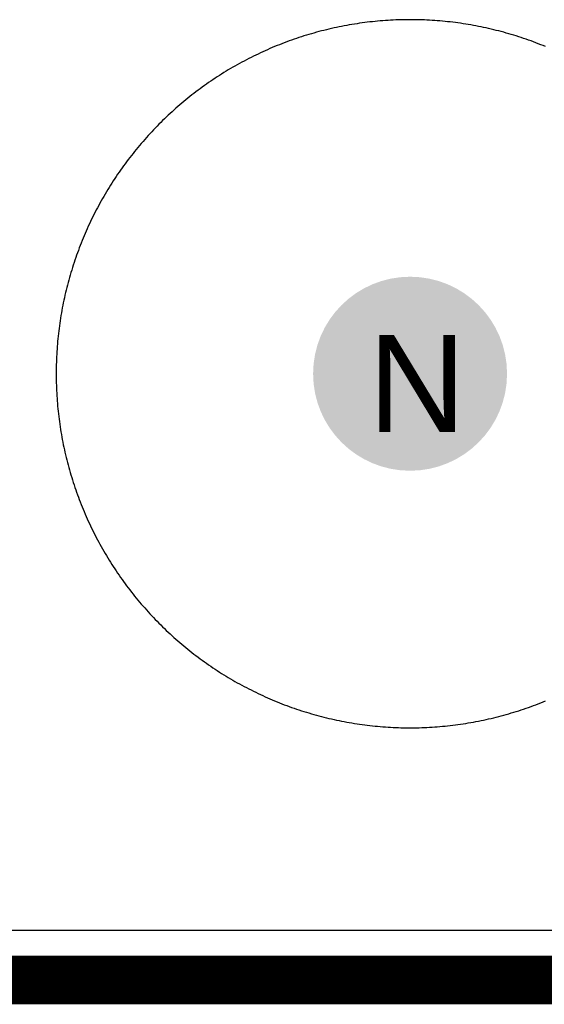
# Model space of a CAD drawing. Header units: millimetres. Extents: x -1.67 to 3.42, y -2.81 to 3.27.
# Tile 3 of 37: x 0.29 to 0.4, y -0.01 to 0.2. Entities that reach past the tile are written whole.
import ezdxf

# ---------------------------------------------------------------- set-up
doc = ezdxf.new("R2010")
doc.units = ezdxf.units.MM
doc.header["$MEASUREMENT"] = 0
for name, color, linetype in [('BottomLayer', 5, 'Continuous'), ('BottomSolder', 6, 'Continuous'), ('DrillDrawing', 1, 'Continuous'), ('Mechanical1', 6, 'Continuous'), ('TopLayer', 1, 'Continuous'), ('TopSolder', 216, 'Continuous')]:
    doc.layers.add(name, color=color, linetype=linetype)
doc.styles.add('Arial', font='arial.ttf', dxfattribs={"height": 0.2})

msp = doc.modelspace()

# ---------------------------------------------------------------- hatches: boundary and pattern name
at = {"layer": 'TopSolder'}
h = msp.add_hatch(color=216, dxfattribs=at)
edge = h.paths.add_edge_path()
edge.add_arc((0.3715, 0.125), 0.02, 0, 360)

# ---------------------------------------------------------------- linework, layer by layer
at = {"layer": 'BottomLayer'}
for p, q in [((0.35897, 0.19691), (0.35844, 0.19681)), ((0.3595, 0.197), (0.35897, 0.19691)), ((0.36003, 0.19708), (0.3595, 0.197)), ((0.36056, 0.19717), (0.36003, 0.19708)), ((0.36109, 0.19724), (0.36056, 0.19717)), ((0.36162, 0.19732), (0.36109, 0.19724)), ((0.36215, 0.19739), (0.36162, 0.19732)), ((0.36268, 0.19746), (0.36215, 0.19739)), ((0.36321, 0.19752), (0.36268, 0.19746)), ((0.36375, 0.19758), (0.36321, 0.19752)), ((0.36428, 0.19763), (0.36375, 0.19758)), ((0.36481, 0.19768), (0.36428, 0.19763)), ((0.36535, 0.19773), (0.36481, 0.19768)), ((0.36588, 0.19777), (0.36535, 0.19773)), ((0.36641, 0.19781), (0.36588, 0.19777)), ((0.36695, 0.19785), (0.36641, 0.19781)), ((0.36748, 0.19788), (0.36695, 0.19785)), ((0.36802, 0.19791), (0.36748, 0.19788)), ((0.36855, 0.19793), (0.36802, 0.19791)), ((0.36909, 0.19795), (0.36855, 0.19793)), ((0.36962, 0.19797), (0.36909, 0.19795)), ((0.37016, 0.19798), (0.36962, 0.19797)), ((0.3707, 0.19799), (0.37016, 0.19798)), ((0.37123, 0.19799), (0.3707, 0.19799)), ((0.37177, 0.19799), (0.37123, 0.19799)), ((0.3723, 0.19799), (0.37177, 0.19799)), ((0.37284, 0.19798), (0.3723, 0.19799)), ((0.37338, 0.19797), (0.37284, 0.19798)), ((0.37391, 0.19795), (0.37338, 0.19797)), ((0.37445, 0.19793), (0.37391, 0.19795)), ((0.37498, 0.19791), (0.37445, 0.19793)), ((0.37552, 0.19788), (0.37498, 0.19791)), ((0.37605, 0.19785), (0.37552, 0.19788)), ((0.37659, 0.19781), (0.37605, 0.19785)), ((0.37712, 0.19777), (0.37659, 0.19781)), ((0.37765, 0.19773), (0.37712, 0.19777)), ((0.37819, 0.19768), (0.37765, 0.19773)), ((0.37872, 0.19763), (0.37819, 0.19768)), ((0.37925, 0.19758), (0.37872, 0.19763)), ((0.37979, 0.19752), (0.37925, 0.19758)), ((0.38032, 0.19746), (0.37979, 0.19752)), ((0.38085, 0.19739), (0.38032, 0.19746)), ((0.38138, 0.19732), (0.38085, 0.19739)), ((0.38191, 0.19724), (0.38138, 0.19732)), ((0.38244, 0.19717), (0.38191, 0.19724)), ((0.38297, 0.19708), (0.38244, 0.19717)), ((0.3835, 0.197), (0.38297, 0.19708)), ((0.38403, 0.19691), (0.3835, 0.197)), ((0.38456, 0.19681), (0.38403, 0.19691)), ((0.35063, 0.19494), (0.35012, 0.19479)), ((0.35115, 0.1951), (0.35063, 0.19494)), ((0.35166, 0.19524), (0.35115, 0.1951)), ((0.35218, 0.19539), (0.35166, 0.19524)), ((0.35269, 0.19553), (0.35218, 0.19539)), ((0.35321, 0.19566), (0.35269, 0.19553)), ((0.35373, 0.19579), (0.35321, 0.19566)), ((0.35425, 0.19592), (0.35373, 0.19579)), ((0.35477, 0.19605), (0.35425, 0.19592)), ((0.3553, 0.19617), (0.35477, 0.19605)), ((0.35582, 0.19629), (0.3553, 0.19617)), ((0.35634, 0.1964), (0.35582, 0.19629)), ((0.35687, 0.19651), (0.35634, 0.1964)), ((0.35739, 0.19661), (0.35687, 0.19651)), ((0.35792, 0.19672), (0.35739, 0.19661)), ((0.35844, 0.19681), (0.35792, 0.19672)), ((0.38508, 0.19672), (0.38456, 0.19681)), ((0.38561, 0.19661), (0.38508, 0.19672)), ((0.38613, 0.19651), (0.38561, 0.19661)), ((0.38666, 0.1964), (0.38613, 0.19651)), ((0.38718, 0.19629), (0.38666, 0.1964)), ((0.3877, 0.19617), (0.38718, 0.19629)), ((0.38823, 0.19605), (0.3877, 0.19617)), ((0.38875, 0.19592), (0.38823, 0.19605)), ((0.38927, 0.19579), (0.38875, 0.19592)), ((0.38979, 0.19566), (0.38927, 0.19579)), ((0.39031, 0.19553), (0.38979, 0.19566)), ((0.39082, 0.19539), (0.39031, 0.19553)), ((0.39134, 0.19524), (0.39082, 0.19539)), ((0.39185, 0.1951), (0.39134, 0.19524)), ((0.39237, 0.19494), (0.39185, 0.1951)), ((0.39288, 0.19479), (0.39237, 0.19494)), ((0.34506, 0.19303), (0.34456, 0.19284)), ((0.34556, 0.19323), (0.34506, 0.19303)), ((0.34606, 0.19341), (0.34556, 0.19323)), ((0.34656, 0.1936), (0.34606, 0.19341)), ((0.34707, 0.19378), (0.34656, 0.1936)), ((0.34757, 0.19396), (0.34707, 0.19378)), ((0.34808, 0.19413), (0.34757, 0.19396)), ((0.34859, 0.1943), (0.34808, 0.19413)), ((0.3491, 0.19447), (0.34859, 0.1943)), ((0.34961, 0.19463), (0.3491, 0.19447)), ((0.35012, 0.19479), (0.34961, 0.19463)), ((0.39339, 0.19463), (0.39288, 0.19479)), ((0.3939, 0.19447), (0.39339, 0.19463)), ((0.39441, 0.1943), (0.3939, 0.19447)), ((0.39492, 0.19413), (0.39441, 0.1943)), ((0.39543, 0.19396), (0.39492, 0.19413)), ((0.39593, 0.19378), (0.39543, 0.19396)), ((0.39644, 0.1936), (0.39593, 0.19378)), ((0.39694, 0.19341), (0.39644, 0.1936)), ((0.39744, 0.19323), (0.39694, 0.19341)), ((0.39794, 0.19303), (0.39744, 0.19323)), ((0.39844, 0.19284), (0.39794, 0.19303)), ((0.34014, 0.19091), (0.33966, 0.19068)), ((0.34063, 0.19114), (0.34014, 0.19091)), ((0.34111, 0.19136), (0.34063, 0.19114)), ((0.3416, 0.19159), (0.34111, 0.19136)), ((0.34209, 0.1918), (0.3416, 0.19159)), ((0.34258, 0.19202), (0.34209, 0.1918)), ((0.34307, 0.19223), (0.34258, 0.19202)), ((0.34357, 0.19243), (0.34307, 0.19223)), ((0.34406, 0.19264), (0.34357, 0.19243)), ((0.34456, 0.19284), (0.34406, 0.19264)), ((0.39894, 0.19264), (0.39844, 0.19284)), ((0.39943, 0.19243), (0.39894, 0.19264)), ((0.33633, 0.18896), (0.33586, 0.1887)), ((0.3368, 0.18921), (0.33633, 0.18896)), ((0.33727, 0.18947), (0.3368, 0.18921)), ((0.33774, 0.18972), (0.33727, 0.18947)), ((0.33822, 0.18996), (0.33774, 0.18972)), ((0.3387, 0.1902), (0.33822, 0.18996)), ((0.33918, 0.19044), (0.3387, 0.1902)), ((0.33966, 0.19068), (0.33918, 0.19044)), ((0.33263, 0.18678), (0.33218, 0.1865)), ((0.33309, 0.18707), (0.33263, 0.18678)), ((0.33355, 0.18735), (0.33309, 0.18707)), ((0.334, 0.18762), (0.33355, 0.18735)), ((0.33446, 0.1879), (0.334, 0.18762)), ((0.33493, 0.18817), (0.33446, 0.1879)), ((0.33539, 0.18843), (0.33493, 0.18817)), ((0.33586, 0.1887), (0.33539, 0.18843)), ((0.32995, 0.18501), (0.32951, 0.1847)), ((0.33039, 0.18531), (0.32995, 0.18501)), ((0.33084, 0.18561), (0.33039, 0.18531)), ((0.33128, 0.18591), (0.33084, 0.18561)), ((0.33173, 0.18621), (0.33128, 0.18591)), ((0.33218, 0.1865), (0.33173, 0.18621)), ((0.32692, 0.1828), (0.3265, 0.18247)), ((0.32735, 0.18312), (0.32692, 0.1828)), ((0.32778, 0.18345), (0.32735, 0.18312)), ((0.32821, 0.18377), (0.32778, 0.18345)), ((0.32864, 0.18408), (0.32821, 0.18377)), ((0.32908, 0.1844), (0.32864, 0.18408)), ((0.32951, 0.1847), (0.32908, 0.1844)), ((0.32442, 0.18078), (0.32401, 0.18043)), ((0.32483, 0.18112), (0.32442, 0.18078)), ((0.32525, 0.18146), (0.32483, 0.18112)), ((0.32566, 0.1818), (0.32525, 0.18146)), ((0.32608, 0.18214), (0.32566, 0.1818)), ((0.3265, 0.18247), (0.32608, 0.18214)), ((0.32201, 0.17865), (0.32162, 0.17829)), ((0.32241, 0.17901), (0.32201, 0.17865)), ((0.32281, 0.17937), (0.32241, 0.17901)), ((0.32321, 0.17973), (0.32281, 0.17937)), ((0.32361, 0.18008), (0.32321, 0.17973)), ((0.32401, 0.18043), (0.32361, 0.18008)), ((0.32008, 0.1768), (0.3197, 0.17642)), ((0.32046, 0.17718), (0.32008, 0.1768)), ((0.32084, 0.17755), (0.32046, 0.17718)), ((0.32123, 0.17792), (0.32084, 0.17755)), ((0.32162, 0.17829), (0.32123, 0.17792)), ((0.31821, 0.17488), (0.31785, 0.17449)), ((0.31858, 0.17527), (0.31821, 0.17488)), ((0.31895, 0.17566), (0.31858, 0.17527)), ((0.31932, 0.17604), (0.31895, 0.17566)), ((0.3197, 0.17642), (0.31932, 0.17604)), ((0.31642, 0.17289), (0.31607, 0.17248)), ((0.31677, 0.17329), (0.31642, 0.17289)), ((0.31713, 0.17369), (0.31677, 0.17329)), ((0.31749, 0.17409), (0.31713, 0.17369)), ((0.31785, 0.17449), (0.31749, 0.17409)), ((0.3147, 0.17084), (0.31436, 0.17042)), ((0.31504, 0.17125), (0.3147, 0.17084)), ((0.31538, 0.17167), (0.31504, 0.17125)), ((0.31572, 0.17208), (0.31538, 0.17167)), ((0.31607, 0.17248), (0.31572, 0.17208)), ((0.31305, 0.16872), (0.31273, 0.16829)), ((0.31338, 0.16915), (0.31305, 0.16872)), ((0.3137, 0.16958), (0.31338, 0.16915)), ((0.31403, 0.17), (0.3137, 0.16958)), ((0.31436, 0.17042), (0.31403, 0.17)), ((0.31149, 0.16655), (0.31119, 0.16611)), ((0.3118, 0.16699), (0.31149, 0.16655)), ((0.31211, 0.16742), (0.3118, 0.16699)), ((0.31242, 0.16786), (0.31211, 0.16742)), ((0.31273, 0.16829), (0.31242, 0.16786)), ((0.31029, 0.16477), (0.31, 0.16432)), ((0.31059, 0.16522), (0.31029, 0.16477)), ((0.31089, 0.16566), (0.31059, 0.16522)), ((0.31119, 0.16611), (0.31089, 0.16566)), ((0.30888, 0.1625), (0.3086, 0.16204)), ((0.30915, 0.16295), (0.30888, 0.1625)), ((0.30943, 0.16341), (0.30915, 0.16295)), ((0.30972, 0.16387), (0.30943, 0.16341)), ((0.31, 0.16432), (0.30972, 0.16387)), ((0.3078, 0.16064), (0.30754, 0.16017)), ((0.30807, 0.16111), (0.3078, 0.16064)), ((0.30833, 0.16157), (0.30807, 0.16111)), ((0.3086, 0.16204), (0.30833, 0.16157)), ((0.30678, 0.15876), (0.30654, 0.15828)), ((0.30703, 0.15923), (0.30678, 0.15876)), ((0.30729, 0.1597), (0.30703, 0.15923)), ((0.30754, 0.16017), (0.30729, 0.1597)), ((0.30559, 0.15636), (0.30536, 0.15587)), ((0.30582, 0.15684), (0.30559, 0.15636)), ((0.30606, 0.15732), (0.30582, 0.15684)), ((0.3063, 0.1578), (0.30606, 0.15732)), ((0.30654, 0.15828), (0.3063, 0.1578)), ((0.3047, 0.15441), (0.30448, 0.15392)), ((0.30491, 0.1549), (0.3047, 0.15441)), ((0.30514, 0.15539), (0.30491, 0.1549)), ((0.30536, 0.15587), (0.30514, 0.15539)), ((0.30386, 0.15244), (0.30366, 0.15194)), ((0.30407, 0.15293), (0.30386, 0.15244)), ((0.30427, 0.15343), (0.30407, 0.15293)), ((0.30448, 0.15392), (0.30427, 0.15343)), ((0.30309, 0.15044), (0.3029, 0.14994)), ((0.30327, 0.15094), (0.30309, 0.15044)), ((0.30347, 0.15144), (0.30327, 0.15094)), ((0.30366, 0.15194), (0.30347, 0.15144)), ((0.30237, 0.14842), (0.3022, 0.14791)), ((0.30254, 0.14893), (0.30237, 0.14842)), ((0.30272, 0.14943), (0.30254, 0.14893)), ((0.3029, 0.14994), (0.30272, 0.14943)), ((0.30171, 0.14638), (0.30156, 0.14587)), ((0.30187, 0.14689), (0.30171, 0.14638)), ((0.30203, 0.1474), (0.30187, 0.14689)), ((0.3022, 0.14791), (0.30203, 0.1474)), ((0.30111, 0.14432), (0.30097, 0.14381)), ((0.30126, 0.14484), (0.30111, 0.14432)), ((0.3014, 0.14535), (0.30126, 0.14484)), ((0.30156, 0.14587), (0.3014, 0.14535)), ((0.30058, 0.14225), (0.30045, 0.14173)), ((0.30071, 0.14277), (0.30058, 0.14225)), ((0.30084, 0.14329), (0.30071, 0.14277)), ((0.30097, 0.14381), (0.30084, 0.14329)), ((0.3001, 0.14016), (0.29999, 0.13963)), ((0.30021, 0.14068), (0.3001, 0.14016)), ((0.30033, 0.1412), (0.30021, 0.14068)), ((0.30045, 0.14173), (0.30033, 0.1412)), ((0.29969, 0.13806), (0.29959, 0.13753)), ((0.29978, 0.13858), (0.29969, 0.13806)), ((0.29989, 0.13911), (0.29978, 0.13858)), ((0.29999, 0.13963), (0.29989, 0.13911)), ((0.29942, 0.13647), (0.29933, 0.13594)), ((0.2995, 0.137), (0.29942, 0.13647)), ((0.29959, 0.13753), (0.2995, 0.137)), ((0.29911, 0.13435), (0.29904, 0.13382)), ((0.29918, 0.13488), (0.29911, 0.13435)), ((0.29926, 0.13541), (0.29918, 0.13488)), ((0.29933, 0.13594), (0.29926, 0.13541)), ((0.29887, 0.13222), (0.29882, 0.13169)), ((0.29892, 0.13275), (0.29887, 0.13222)), ((0.29898, 0.13329), (0.29892, 0.13275)), ((0.29904, 0.13382), (0.29898, 0.13329)), ((0.29869, 0.13009), (0.29865, 0.12955)), ((0.29873, 0.13062), (0.29869, 0.13009)), ((0.29877, 0.13115), (0.29873, 0.13062)), ((0.29882, 0.13169), (0.29877, 0.13115)), ((0.29857, 0.12795), (0.29855, 0.12741)), ((0.29859, 0.12848), (0.29857, 0.12795)), ((0.29862, 0.12902), (0.29859, 0.12848)), ((0.29865, 0.12955), (0.29862, 0.12902)), ((0.29852, 0.12634), (0.29851, 0.1258)), ((0.29853, 0.12687), (0.29852, 0.12634)), ((0.29855, 0.12741), (0.29853, 0.12687)), ((0.29851, 0.1258), (0.29851, 0.12527)), ((0.29851, 0.12527), (0.29851, 0.12473)), ((0.29851, 0.12473), (0.29851, 0.1242)), ((0.29851, 0.1242), (0.29852, 0.12366)), ((0.29852, 0.12366), (0.29853, 0.12312)), ((0.29853, 0.12312), (0.29855, 0.12259)), ((0.29855, 0.12259), (0.29857, 0.12205)), ((0.29857, 0.12205), (0.29859, 0.12152)), ((0.29859, 0.12152), (0.29862, 0.12098)), ((0.29862, 0.12098), (0.29865, 0.12045)), ((0.29865, 0.12045), (0.29869, 0.11991)), ((0.29869, 0.11991), (0.29873, 0.11938)), ((0.29873, 0.11938), (0.29877, 0.11885)), ((0.29877, 0.11885), (0.29882, 0.11831)), ((0.29882, 0.11831), (0.29887, 0.11778)), ((0.29887, 0.11778), (0.29892, 0.11725)), ((0.29892, 0.11725), (0.29898, 0.11671)), ((0.29898, 0.11671), (0.29904, 0.11618)), ((0.29904, 0.11618), (0.29911, 0.11565)), ((0.29911, 0.11565), (0.29918, 0.11512)), ((0.29918, 0.11512), (0.29926, 0.11459)), ((0.29926, 0.11459), (0.29933, 0.11406)), ((0.29933, 0.11406), (0.29942, 0.11353)), ((0.29942, 0.11353), (0.2995, 0.113)), ((0.2995, 0.113), (0.29959, 0.11247)), ((0.29959, 0.11247), (0.29969, 0.11194)), ((0.29969, 0.11194), (0.29978, 0.11142)), ((0.29978, 0.11142), (0.29989, 0.11089)), ((0.29989, 0.11089), (0.29999, 0.11037)), ((0.29999, 0.11037), (0.3001, 0.10984)), ((0.3001, 0.10984), (0.30021, 0.10932)), ((0.30021, 0.10932), (0.30033, 0.1088)), ((0.30033, 0.1088), (0.30045, 0.10827)), ((0.30045, 0.10827), (0.30058, 0.10775)), ((0.30058, 0.10775), (0.30071, 0.10723)), ((0.30071, 0.10723), (0.30084, 0.10671)), ((0.30084, 0.10671), (0.30097, 0.10619)), ((0.30097, 0.10619), (0.30111, 0.10568)), ((0.30111, 0.10568), (0.30126, 0.10516)), ((0.30126, 0.10516), (0.3014, 0.10465)), ((0.3014, 0.10465), (0.30156, 0.10413)), ((0.30156, 0.10413), (0.30171, 0.10362)), ((0.30171, 0.10362), (0.30187, 0.10311)), ((0.30187, 0.10311), (0.30203, 0.1026)), ((0.30203, 0.1026), (0.3022, 0.10209)), ((0.3022, 0.10209), (0.30237, 0.10158)), ((0.30237, 0.10158), (0.30254, 0.10107)), ((0.30254, 0.10107), (0.30272, 0.10057)), ((0.30272, 0.10057), (0.3029, 0.10006)), ((0.3029, 0.10006), (0.30309, 0.09956)), ((0.30309, 0.09956), (0.30327, 0.09906)), ((0.30327, 0.09906), (0.30347, 0.09856)), ((0.30347, 0.09856), (0.30366, 0.09806)), ((0.30366, 0.09806), (0.30386, 0.09756)), ((0.30386, 0.09756), (0.30407, 0.09707)), ((0.30407, 0.09707), (0.30427, 0.09657)), ((0.30427, 0.09657), (0.30448, 0.09608)), ((0.30448, 0.09608), (0.3047, 0.09559)), ((0.3047, 0.09559), (0.30491, 0.0951)), ((0.30491, 0.0951), (0.30514, 0.09461)), ((0.30514, 0.09461), (0.30536, 0.09413)), ((0.30536, 0.09413), (0.30559, 0.09364)), ((0.30559, 0.09364), (0.30582, 0.09316)), ((0.30582, 0.09316), (0.30606, 0.09268)), ((0.30606, 0.09268), (0.3063, 0.0922)), ((0.3063, 0.0922), (0.30654, 0.09172)), ((0.30654, 0.09172), (0.30678, 0.09124)), ((0.30678, 0.09124), (0.30703, 0.09077)), ((0.30703, 0.09077), (0.30729, 0.0903)), ((0.30729, 0.0903), (0.30754, 0.08983)), ((0.30754, 0.08983), (0.3078, 0.08936)), ((0.3078, 0.08936), (0.30807, 0.08889)), ((0.30807, 0.08889), (0.30833, 0.08843)), ((0.30833, 0.08843), (0.3086, 0.08796)), ((0.3086, 0.08796), (0.30888, 0.0875)), ((0.30888, 0.0875), (0.30915, 0.08705)), ((0.30915, 0.08705), (0.30943, 0.08659)), ((0.30943, 0.08659), (0.30972, 0.08613)), ((0.30972, 0.08613), (0.31, 0.08568)), ((0.31, 0.08568), (0.31029, 0.08523)), ((0.31029, 0.08523), (0.31059, 0.08478)), ((0.31059, 0.08478), (0.31089, 0.08434)), ((0.31089, 0.08434), (0.31119, 0.08389)), ((0.31119, 0.08389), (0.31149, 0.08345)), ((0.31149, 0.08345), (0.3118, 0.08301)), ((0.3118, 0.08301), (0.31211, 0.08258)), ((0.31211, 0.08258), (0.31242, 0.08214)), ((0.31242, 0.08214), (0.31273, 0.08171)), ((0.31273, 0.08171), (0.31305, 0.08128)), ((0.31305, 0.08128), (0.31338, 0.08085)), ((0.31338, 0.08085), (0.3137, 0.08042)), ((0.3137, 0.08042), (0.31403, 0.08)), ((0.31403, 0.08), (0.31436, 0.07958)), ((0.31436, 0.07958), (0.3147, 0.07916)), ((0.3147, 0.07916), (0.31504, 0.07875)), ((0.31504, 0.07875), (0.31538, 0.07833)), ((0.31538, 0.07833), (0.31572, 0.07792)), ((0.31572, 0.07792), (0.31607, 0.07752)), ((0.31607, 0.07752), (0.31642, 0.07711)), ((0.31642, 0.07711), (0.31677, 0.07671)), ((0.31677, 0.07671), (0.31713, 0.07631)), ((0.31713, 0.07631), (0.31749, 0.07591)), ((0.31749, 0.07591), (0.31785, 0.07551)), ((0.31785, 0.07551), (0.31821, 0.07512)), ((0.31821, 0.07512), (0.31858, 0.07473)), ((0.31858, 0.07473), (0.31895, 0.07434)), ((0.31895, 0.07434), (0.31932, 0.07396)), ((0.31932, 0.07396), (0.3197, 0.07358)), ((0.3197, 0.07358), (0.32008, 0.0732)), ((0.32008, 0.0732), (0.32046, 0.07282)), ((0.32046, 0.07282), (0.32084, 0.07245)), ((0.32084, 0.07245), (0.32123, 0.07208)), ((0.32123, 0.07208), (0.32162, 0.07171)), ((0.32162, 0.07171), (0.32201, 0.07135)), ((0.32201, 0.07135), (0.32241, 0.07099)), ((0.32241, 0.07099), (0.32281, 0.07063)), ((0.32281, 0.07063), (0.32321, 0.07027)), ((0.32321, 0.07027), (0.32361, 0.06992)), ((0.32361, 0.06992), (0.32401, 0.06957)), ((0.32401, 0.06957), (0.32442, 0.06922)), ((0.32442, 0.06922), (0.32483, 0.06888)), ((0.32483, 0.06888), (0.32525, 0.06854)), ((0.32525, 0.06854), (0.32566, 0.0682)), ((0.32566, 0.0682), (0.32608, 0.06786)), ((0.32608, 0.06786), (0.3265, 0.06753)), ((0.3265, 0.06753), (0.32692, 0.0672)), ((0.32692, 0.0672), (0.32735, 0.06688)), ((0.32735, 0.06688), (0.32778, 0.06655)), ((0.32778, 0.06655), (0.32821, 0.06623)), ((0.32821, 0.06623), (0.32864, 0.06592)), ((0.32864, 0.06592), (0.32908, 0.0656)), ((0.32908, 0.0656), (0.32951, 0.0653)), ((0.32951, 0.0653), (0.32995, 0.06499)), ((0.32995, 0.06499), (0.33039, 0.06469)), ((0.33039, 0.06469), (0.33084, 0.06439)), ((0.33084, 0.06439), (0.33128, 0.06409)), ((0.33128, 0.06409), (0.33173, 0.06379)), ((0.33173, 0.06379), (0.33218, 0.0635)), ((0.33218, 0.0635), (0.33263, 0.06322)), ((0.33263, 0.06322), (0.33309, 0.06293)), ((0.33309, 0.06293), (0.33355, 0.06265)), ((0.33355, 0.06265), (0.334, 0.06238)), ((0.334, 0.06238), (0.33446, 0.0621)), ((0.33446, 0.0621), (0.33493, 0.06183)), ((0.33493, 0.06183), (0.33539, 0.06157)), ((0.33539, 0.06157), (0.33586, 0.0613)), ((0.33586, 0.0613), (0.33633, 0.06104)), ((0.33633, 0.06104), (0.3368, 0.06079)), ((0.3368, 0.06079), (0.33727, 0.06053)), ((0.33727, 0.06053), (0.33774, 0.06028)), ((0.33774, 0.06028), (0.33822, 0.06004)), ((0.33822, 0.06004), (0.3387, 0.0598)), ((0.3387, 0.0598), (0.33918, 0.05956)), ((0.33918, 0.05956), (0.33966, 0.05932)), ((0.33966, 0.05932), (0.34014, 0.05909)), ((0.34014, 0.05909), (0.34063, 0.05886)), ((0.34063, 0.05886), (0.34111, 0.05864)), ((0.34111, 0.05864), (0.3416, 0.05841)), ((0.3416, 0.05841), (0.34209, 0.0582)), ((0.34209, 0.0582), (0.34258, 0.05798)), ((0.34258, 0.05798), (0.34307, 0.05777)), ((0.34307, 0.05777), (0.34357, 0.05757)), ((0.34357, 0.05757), (0.34406, 0.05736)), ((0.34406, 0.05736), (0.34456, 0.05716)), ((0.34456, 0.05716), (0.34506, 0.05697)), ((0.34506, 0.05697), (0.34556, 0.05677)), ((0.39744, 0.05677), (0.39794, 0.05697)), ((0.39794, 0.05697), (0.39844, 0.05716)), ((0.39844, 0.05716), (0.39894, 0.05736)), ((0.39894, 0.05736), (0.39943, 0.05757)), ((0.34556, 0.05677), (0.34606, 0.05659)), ((0.34606, 0.05659), (0.34656, 0.0564)), ((0.34656, 0.0564), (0.34707, 0.05622)), ((0.34707, 0.05622), (0.34757, 0.05604)), ((0.34757, 0.05604), (0.34808, 0.05587)), ((0.34808, 0.05587), (0.34859, 0.0557)), ((0.34859, 0.0557), (0.3491, 0.05553)), ((0.3491, 0.05553), (0.34961, 0.05537)), ((0.34961, 0.05537), (0.35012, 0.05521)), ((0.35012, 0.05521), (0.35063, 0.05506)), ((0.35063, 0.05506), (0.35115, 0.0549)), ((0.35115, 0.0549), (0.35166, 0.05476)), ((0.39134, 0.05476), (0.39185, 0.0549)), ((0.39185, 0.0549), (0.39237, 0.05506)), ((0.39237, 0.05506), (0.39288, 0.05521)), ((0.39288, 0.05521), (0.39339, 0.05537)), ((0.39339, 0.05537), (0.3939, 0.05553)), ((0.3939, 0.05553), (0.39441, 0.0557)), ((0.39441, 0.0557), (0.39492, 0.05587)), ((0.39492, 0.05587), (0.39543, 0.05604)), ((0.39543, 0.05604), (0.39593, 0.05622)), ((0.39593, 0.05622), (0.39644, 0.0564)), ((0.39644, 0.0564), (0.39694, 0.05659)), ((0.39694, 0.05659), (0.39744, 0.05677)), ((0.35166, 0.05476), (0.35218, 0.05461)), ((0.35218, 0.05461), (0.35269, 0.05447)), ((0.35269, 0.05447), (0.35321, 0.05434)), ((0.35321, 0.05434), (0.35373, 0.05421)), ((0.35373, 0.05421), (0.35425, 0.05408)), ((0.35425, 0.05408), (0.35477, 0.05395)), ((0.35477, 0.05395), (0.3553, 0.05383)), ((0.3553, 0.05383), (0.35582, 0.05371)), ((0.35582, 0.05371), (0.35634, 0.0536)), ((0.35634, 0.0536), (0.35687, 0.05349)), ((0.35687, 0.05349), (0.35739, 0.05339)), ((0.35739, 0.05339), (0.35792, 0.05328)), ((0.35792, 0.05328), (0.35844, 0.05319)), ((0.35844, 0.05319), (0.35897, 0.05309)), ((0.35897, 0.05309), (0.3595, 0.053)), ((0.3595, 0.053), (0.36003, 0.05292)), ((0.36003, 0.05292), (0.36056, 0.05283)), ((0.36056, 0.05283), (0.36109, 0.05276)), ((0.38191, 0.05276), (0.38244, 0.05283)), ((0.38244, 0.05283), (0.38297, 0.05292)), ((0.38297, 0.05292), (0.3835, 0.053)), ((0.3835, 0.053), (0.38403, 0.05309)), ((0.38403, 0.05309), (0.38456, 0.05319)), ((0.38456, 0.05319), (0.38508, 0.05328)), ((0.38508, 0.05328), (0.38561, 0.05339)), ((0.38561, 0.05339), (0.38613, 0.05349)), ((0.38613, 0.05349), (0.38666, 0.0536)), ((0.38666, 0.0536), (0.38718, 0.05371)), ((0.38718, 0.05371), (0.3877, 0.05383)), ((0.3877, 0.05383), (0.38823, 0.05395)), ((0.38823, 0.05395), (0.38875, 0.05408)), ((0.38875, 0.05408), (0.38927, 0.05421)), ((0.38927, 0.05421), (0.38979, 0.05434)), ((0.38979, 0.05434), (0.39031, 0.05447)), ((0.39031, 0.05447), (0.39082, 0.05461)), ((0.39082, 0.05461), (0.39134, 0.05476)), ((0.36109, 0.05276), (0.36162, 0.05268)), ((0.36162, 0.05268), (0.36215, 0.05261)), ((0.36215, 0.05261), (0.36268, 0.05254)), ((0.36268, 0.05254), (0.36321, 0.05248)), ((0.36321, 0.05248), (0.36375, 0.05242)), ((0.36375, 0.05242), (0.36428, 0.05237)), ((0.36428, 0.05237), (0.36481, 0.05232)), ((0.36481, 0.05232), (0.36535, 0.05227)), ((0.36535, 0.05227), (0.36588, 0.05223)), ((0.36588, 0.05223), (0.36641, 0.05219)), ((0.36641, 0.05219), (0.36695, 0.05215)), ((0.36695, 0.05215), (0.36748, 0.05212)), ((0.36748, 0.05212), (0.36802, 0.05209)), ((0.36802, 0.05209), (0.36855, 0.05207)), ((0.36855, 0.05207), (0.36909, 0.05205)), ((0.36909, 0.05205), (0.36962, 0.05203)), ((0.36962, 0.05203), (0.37016, 0.05202)), ((0.37016, 0.05202), (0.3707, 0.05201)), ((0.3707, 0.05201), (0.37123, 0.05201)), ((0.37123, 0.05201), (0.37177, 0.05201)), ((0.37177, 0.05201), (0.3723, 0.05201)), ((0.3723, 0.05201), (0.37284, 0.05202)), ((0.37284, 0.05202), (0.37338, 0.05203)), ((0.37338, 0.05203), (0.37391, 0.05205)), ((0.37391, 0.05205), (0.37445, 0.05207)), ((0.37445, 0.05207), (0.37498, 0.05209)), ((0.37498, 0.05209), (0.37552, 0.05212)), ((0.37552, 0.05212), (0.37605, 0.05215)), ((0.37605, 0.05215), (0.37659, 0.05219)), ((0.37659, 0.05219), (0.37712, 0.05223)), ((0.37712, 0.05223), (0.37765, 0.05227)), ((0.37765, 0.05227), (0.37819, 0.05232)), ((0.37819, 0.05232), (0.37872, 0.05237)), ((0.37872, 0.05237), (0.37925, 0.05242)), ((0.37925, 0.05242), (0.37979, 0.05248)), ((0.37979, 0.05248), (0.38032, 0.05254)), ((0.38032, 0.05254), (0.38085, 0.05261)), ((0.38085, 0.05261), (0.38138, 0.05268)), ((0.38138, 0.05268), (0.38191, 0.05276)), ((1.4898, 0.0102), (0.0102, 0.0102))]:
    msp.add_line(p, q, dxfattribs=at)
at = {"layer": 'BottomSolder'}
msp.add_line((1.5, 0), (0, 0), dxfattribs=at)
at = {"layer": 'Mechanical1', "const_width": 0.01}
msp.add_lwpolyline([(0, 0), (1.5, 0)], dxfattribs=at)
at = {"layer": 'TopLayer'}
for p, q in [((0.35897, 0.19691), (0.35844, 0.19681)), ((0.3595, 0.197), (0.35897, 0.19691)), ((0.36003, 0.19708), (0.3595, 0.197)), ((0.36056, 0.19717), (0.36003, 0.19708)), ((0.36109, 0.19724), (0.36056, 0.19717)), ((0.36162, 0.19732), (0.36109, 0.19724)), ((0.36215, 0.19739), (0.36162, 0.19732)), ((0.36268, 0.19746), (0.36215, 0.19739)), ((0.36321, 0.19752), (0.36268, 0.19746)), ((0.36375, 0.19758), (0.36321, 0.19752)), ((0.36428, 0.19763), (0.36375, 0.19758)), ((0.36481, 0.19768), (0.36428, 0.19763)), ((0.36535, 0.19773), (0.36481, 0.19768)), ((0.36588, 0.19777), (0.36535, 0.19773)), ((0.36641, 0.19781), (0.36588, 0.19777)), ((0.36695, 0.19785), (0.36641, 0.19781)), ((0.36748, 0.19788), (0.36695, 0.19785)), ((0.36802, 0.19791), (0.36748, 0.19788)), ((0.36855, 0.19793), (0.36802, 0.19791)), ((0.36909, 0.19795), (0.36855, 0.19793)), ((0.36962, 0.19797), (0.36909, 0.19795)), ((0.37016, 0.19798), (0.36962, 0.19797)), ((0.3707, 0.19799), (0.37016, 0.19798)), ((0.37123, 0.19799), (0.3707, 0.19799)), ((0.37177, 0.19799), (0.37123, 0.19799)), ((0.3723, 0.19799), (0.37177, 0.19799)), ((0.37284, 0.19798), (0.3723, 0.19799)), ((0.37338, 0.19797), (0.37284, 0.19798)), ((0.37391, 0.19795), (0.37338, 0.19797)), ((0.37445, 0.19793), (0.37391, 0.19795)), ((0.37498, 0.19791), (0.37445, 0.19793)), ((0.37552, 0.19788), (0.37498, 0.19791)), ((0.37605, 0.19785), (0.37552, 0.19788)), ((0.37659, 0.19781), (0.37605, 0.19785)), ((0.37712, 0.19777), (0.37659, 0.19781)), ((0.37765, 0.19773), (0.37712, 0.19777)), ((0.37819, 0.19768), (0.37765, 0.19773)), ((0.37872, 0.19763), (0.37819, 0.19768)), ((0.37925, 0.19758), (0.37872, 0.19763)), ((0.37979, 0.19752), (0.37925, 0.19758)), ((0.38032, 0.19746), (0.37979, 0.19752)), ((0.38085, 0.19739), (0.38032, 0.19746)), ((0.38138, 0.19732), (0.38085, 0.19739)), ((0.38191, 0.19724), (0.38138, 0.19732)), ((0.38244, 0.19717), (0.38191, 0.19724)), ((0.38297, 0.19708), (0.38244, 0.19717)), ((0.3835, 0.197), (0.38297, 0.19708)), ((0.38403, 0.19691), (0.3835, 0.197)), ((0.38456, 0.19681), (0.38403, 0.19691)), ((0.35063, 0.19494), (0.35012, 0.19479)), ((0.35115, 0.1951), (0.35063, 0.19494)), ((0.35166, 0.19524), (0.35115, 0.1951)), ((0.35218, 0.19539), (0.35166, 0.19524)), ((0.35269, 0.19553), (0.35218, 0.19539)), ((0.35321, 0.19566), (0.35269, 0.19553)), ((0.35373, 0.19579), (0.35321, 0.19566)), ((0.35425, 0.19592), (0.35373, 0.19579)), ((0.35477, 0.19605), (0.35425, 0.19592)), ((0.3553, 0.19617), (0.35477, 0.19605)), ((0.35582, 0.19629), (0.3553, 0.19617)), ((0.35634, 0.1964), (0.35582, 0.19629)), ((0.35687, 0.19651), (0.35634, 0.1964)), ((0.35739, 0.19661), (0.35687, 0.19651)), ((0.35792, 0.19672), (0.35739, 0.19661)), ((0.35844, 0.19681), (0.35792, 0.19672)), ((0.38508, 0.19672), (0.38456, 0.19681)), ((0.38561, 0.19661), (0.38508, 0.19672)), ((0.38613, 0.19651), (0.38561, 0.19661)), ((0.38666, 0.1964), (0.38613, 0.19651)), ((0.38718, 0.19629), (0.38666, 0.1964)), ((0.3877, 0.19617), (0.38718, 0.19629)), ((0.38823, 0.19605), (0.3877, 0.19617)), ((0.38875, 0.19592), (0.38823, 0.19605)), ((0.38927, 0.19579), (0.38875, 0.19592)), ((0.38979, 0.19566), (0.38927, 0.19579)), ((0.39031, 0.19553), (0.38979, 0.19566)), ((0.39082, 0.19539), (0.39031, 0.19553)), ((0.39134, 0.19524), (0.39082, 0.19539)), ((0.39185, 0.1951), (0.39134, 0.19524)), ((0.39237, 0.19494), (0.39185, 0.1951)), ((0.39288, 0.19479), (0.39237, 0.19494)), ((0.34506, 0.19303), (0.34456, 0.19284)), ((0.34556, 0.19323), (0.34506, 0.19303)), ((0.34606, 0.19341), (0.34556, 0.19323)), ((0.34656, 0.1936), (0.34606, 0.19341)), ((0.34707, 0.19378), (0.34656, 0.1936)), ((0.34757, 0.19396), (0.34707, 0.19378)), ((0.34808, 0.19413), (0.34757, 0.19396)), ((0.34859, 0.1943), (0.34808, 0.19413)), ((0.3491, 0.19447), (0.34859, 0.1943)), ((0.34961, 0.19463), (0.3491, 0.19447)), ((0.35012, 0.19479), (0.34961, 0.19463)), ((0.39339, 0.19463), (0.39288, 0.19479)), ((0.3939, 0.19447), (0.39339, 0.19463)), ((0.39441, 0.1943), (0.3939, 0.19447)), ((0.39492, 0.19413), (0.39441, 0.1943)), ((0.39543, 0.19396), (0.39492, 0.19413)), ((0.39593, 0.19378), (0.39543, 0.19396)), ((0.39644, 0.1936), (0.39593, 0.19378)), ((0.39694, 0.19341), (0.39644, 0.1936)), ((0.39744, 0.19323), (0.39694, 0.19341)), ((0.39794, 0.19303), (0.39744, 0.19323)), ((0.39844, 0.19284), (0.39794, 0.19303)), ((0.34014, 0.19091), (0.33966, 0.19068)), ((0.34063, 0.19114), (0.34014, 0.19091)), ((0.34111, 0.19136), (0.34063, 0.19114)), ((0.3416, 0.19159), (0.34111, 0.19136)), ((0.34209, 0.1918), (0.3416, 0.19159)), ((0.34258, 0.19202), (0.34209, 0.1918)), ((0.34307, 0.19223), (0.34258, 0.19202)), ((0.34357, 0.19243), (0.34307, 0.19223)), ((0.34406, 0.19264), (0.34357, 0.19243)), ((0.34456, 0.19284), (0.34406, 0.19264)), ((0.39894, 0.19264), (0.39844, 0.19284)), ((0.39943, 0.19243), (0.39894, 0.19264)), ((0.33633, 0.18896), (0.33586, 0.1887)), ((0.3368, 0.18921), (0.33633, 0.18896)), ((0.33727, 0.18947), (0.3368, 0.18921)), ((0.33774, 0.18972), (0.33727, 0.18947)), ((0.33822, 0.18996), (0.33774, 0.18972)), ((0.3387, 0.1902), (0.33822, 0.18996)), ((0.33918, 0.19044), (0.3387, 0.1902)), ((0.33966, 0.19068), (0.33918, 0.19044)), ((0.33263, 0.18678), (0.33218, 0.1865)), ((0.33309, 0.18707), (0.33263, 0.18678)), ((0.33355, 0.18735), (0.33309, 0.18707)), ((0.334, 0.18762), (0.33355, 0.18735)), ((0.33446, 0.1879), (0.334, 0.18762)), ((0.33493, 0.18817), (0.33446, 0.1879)), ((0.33539, 0.18843), (0.33493, 0.18817)), ((0.33586, 0.1887), (0.33539, 0.18843)), ((0.32995, 0.18501), (0.32951, 0.1847)), ((0.33039, 0.18531), (0.32995, 0.18501)), ((0.33084, 0.18561), (0.33039, 0.18531)), ((0.33128, 0.18591), (0.33084, 0.18561)), ((0.33173, 0.18621), (0.33128, 0.18591)), ((0.33218, 0.1865), (0.33173, 0.18621)), ((0.32692, 0.1828), (0.3265, 0.18247)), ((0.32735, 0.18312), (0.32692, 0.1828)), ((0.32778, 0.18345), (0.32735, 0.18312)), ((0.32821, 0.18377), (0.32778, 0.18345)), ((0.32864, 0.18408), (0.32821, 0.18377)), ((0.32908, 0.1844), (0.32864, 0.18408)), ((0.32951, 0.1847), (0.32908, 0.1844)), ((0.32442, 0.18078), (0.32401, 0.18043)), ((0.32483, 0.18112), (0.32442, 0.18078)), ((0.32525, 0.18146), (0.32483, 0.18112)), ((0.32566, 0.1818), (0.32525, 0.18146)), ((0.32608, 0.18214), (0.32566, 0.1818)), ((0.3265, 0.18247), (0.32608, 0.18214)), ((0.32201, 0.17865), (0.32162, 0.17829)), ((0.32241, 0.17901), (0.32201, 0.17865)), ((0.32281, 0.17937), (0.32241, 0.17901)), ((0.32321, 0.17973), (0.32281, 0.17937)), ((0.32361, 0.18008), (0.32321, 0.17973)), ((0.32401, 0.18043), (0.32361, 0.18008)), ((0.32008, 0.1768), (0.3197, 0.17642)), ((0.32046, 0.17718), (0.32008, 0.1768)), ((0.32084, 0.17755), (0.32046, 0.17718)), ((0.32123, 0.17792), (0.32084, 0.17755)), ((0.32162, 0.17829), (0.32123, 0.17792)), ((0.31821, 0.17488), (0.31785, 0.17449)), ((0.31858, 0.17527), (0.31821, 0.17488)), ((0.31895, 0.17566), (0.31858, 0.17527)), ((0.31932, 0.17604), (0.31895, 0.17566)), ((0.3197, 0.17642), (0.31932, 0.17604)), ((0.31642, 0.17289), (0.31607, 0.17248)), ((0.31677, 0.17329), (0.31642, 0.17289)), ((0.31713, 0.17369), (0.31677, 0.17329)), ((0.31749, 0.17409), (0.31713, 0.17369)), ((0.31785, 0.17449), (0.31749, 0.17409)), ((0.3147, 0.17084), (0.31436, 0.17042)), ((0.31504, 0.17125), (0.3147, 0.17084)), ((0.31538, 0.17167), (0.31504, 0.17125)), ((0.31572, 0.17208), (0.31538, 0.17167)), ((0.31607, 0.17248), (0.31572, 0.17208)), ((0.31305, 0.16872), (0.31273, 0.16829)), ((0.31338, 0.16915), (0.31305, 0.16872)), ((0.3137, 0.16958), (0.31338, 0.16915)), ((0.31403, 0.17), (0.3137, 0.16958)), ((0.31436, 0.17042), (0.31403, 0.17)), ((0.31149, 0.16655), (0.31119, 0.16611)), ((0.3118, 0.16699), (0.31149, 0.16655)), ((0.31211, 0.16742), (0.3118, 0.16699)), ((0.31242, 0.16786), (0.31211, 0.16742)), ((0.31273, 0.16829), (0.31242, 0.16786)), ((0.31029, 0.16477), (0.31, 0.16432)), ((0.31059, 0.16522), (0.31029, 0.16477)), ((0.31089, 0.16566), (0.31059, 0.16522)), ((0.31119, 0.16611), (0.31089, 0.16566)), ((0.30888, 0.1625), (0.3086, 0.16204)), ((0.30915, 0.16295), (0.30888, 0.1625)), ((0.30943, 0.16341), (0.30915, 0.16295)), ((0.30972, 0.16387), (0.30943, 0.16341)), ((0.31, 0.16432), (0.30972, 0.16387)), ((0.3078, 0.16064), (0.30754, 0.16017)), ((0.30807, 0.16111), (0.3078, 0.16064)), ((0.30833, 0.16157), (0.30807, 0.16111)), ((0.3086, 0.16204), (0.30833, 0.16157)), ((0.30678, 0.15876), (0.30654, 0.15828)), ((0.30703, 0.15923), (0.30678, 0.15876)), ((0.30729, 0.1597), (0.30703, 0.15923)), ((0.30754, 0.16017), (0.30729, 0.1597)), ((0.30559, 0.15636), (0.30536, 0.15587)), ((0.30582, 0.15684), (0.30559, 0.15636)), ((0.30606, 0.15732), (0.30582, 0.15684)), ((0.3063, 0.1578), (0.30606, 0.15732)), ((0.30654, 0.15828), (0.3063, 0.1578)), ((0.3047, 0.15441), (0.30448, 0.15392)), ((0.30491, 0.1549), (0.3047, 0.15441)), ((0.30514, 0.15539), (0.30491, 0.1549)), ((0.30536, 0.15587), (0.30514, 0.15539)), ((0.30386, 0.15244), (0.30366, 0.15194)), ((0.30407, 0.15293), (0.30386, 0.15244)), ((0.30427, 0.15343), (0.30407, 0.15293)), ((0.30448, 0.15392), (0.30427, 0.15343)), ((0.30309, 0.15044), (0.3029, 0.14994)), ((0.30327, 0.15094), (0.30309, 0.15044)), ((0.30347, 0.15144), (0.30327, 0.15094)), ((0.30366, 0.15194), (0.30347, 0.15144)), ((0.30237, 0.14842), (0.3022, 0.14791)), ((0.30254, 0.14893), (0.30237, 0.14842)), ((0.30272, 0.14943), (0.30254, 0.14893)), ((0.3029, 0.14994), (0.30272, 0.14943)), ((0.30171, 0.14638), (0.30156, 0.14587)), ((0.30187, 0.14689), (0.30171, 0.14638)), ((0.30203, 0.1474), (0.30187, 0.14689)), ((0.3022, 0.14791), (0.30203, 0.1474)), ((0.30111, 0.14432), (0.30097, 0.14381)), ((0.30126, 0.14484), (0.30111, 0.14432)), ((0.3014, 0.14535), (0.30126, 0.14484)), ((0.30156, 0.14587), (0.3014, 0.14535)), ((0.30058, 0.14225), (0.30045, 0.14173)), ((0.30071, 0.14277), (0.30058, 0.14225)), ((0.30084, 0.14329), (0.30071, 0.14277)), ((0.30097, 0.14381), (0.30084, 0.14329)), ((0.3001, 0.14016), (0.29999, 0.13963)), ((0.30021, 0.14068), (0.3001, 0.14016)), ((0.30033, 0.1412), (0.30021, 0.14068)), ((0.30045, 0.14173), (0.30033, 0.1412)), ((0.29969, 0.13806), (0.29959, 0.13753)), ((0.29978, 0.13858), (0.29969, 0.13806)), ((0.29989, 0.13911), (0.29978, 0.13858)), ((0.29999, 0.13963), (0.29989, 0.13911)), ((0.29942, 0.13647), (0.29933, 0.13594)), ((0.2995, 0.137), (0.29942, 0.13647)), ((0.29959, 0.13753), (0.2995, 0.137)), ((0.29911, 0.13435), (0.29904, 0.13382)), ((0.29918, 0.13488), (0.29911, 0.13435)), ((0.29926, 0.13541), (0.29918, 0.13488)), ((0.29933, 0.13594), (0.29926, 0.13541)), ((0.29887, 0.13222), (0.29882, 0.13169)), ((0.29892, 0.13275), (0.29887, 0.13222)), ((0.29898, 0.13329), (0.29892, 0.13275)), ((0.29904, 0.13382), (0.29898, 0.13329)), ((0.29869, 0.13009), (0.29865, 0.12955)), ((0.29873, 0.13062), (0.29869, 0.13009)), ((0.29877, 0.13115), (0.29873, 0.13062)), ((0.29882, 0.13169), (0.29877, 0.13115)), ((0.29857, 0.12795), (0.29855, 0.12741)), ((0.29859, 0.12848), (0.29857, 0.12795)), ((0.29862, 0.12902), (0.29859, 0.12848)), ((0.29865, 0.12955), (0.29862, 0.12902)), ((0.29852, 0.12634), (0.29851, 0.1258)), ((0.29853, 0.12687), (0.29852, 0.12634)), ((0.29855, 0.12741), (0.29853, 0.12687)), ((0.29851, 0.1258), (0.29851, 0.12527)), ((0.29851, 0.12527), (0.29851, 0.12473)), ((0.29851, 0.12473), (0.29851, 0.1242)), ((0.29851, 0.1242), (0.29852, 0.12366)), ((0.29852, 0.12366), (0.29853, 0.12312)), ((0.29853, 0.12312), (0.29855, 0.12259)), ((0.29855, 0.12259), (0.29857, 0.12205)), ((0.29857, 0.12205), (0.29859, 0.12152)), ((0.29859, 0.12152), (0.29862, 0.12098)), ((0.29862, 0.12098), (0.29865, 0.12045)), ((0.29865, 0.12045), (0.29869, 0.11991)), ((0.29869, 0.11991), (0.29873, 0.11938)), ((0.29873, 0.11938), (0.29877, 0.11885)), ((0.29877, 0.11885), (0.29882, 0.11831)), ((0.29882, 0.11831), (0.29887, 0.11778)), ((0.29887, 0.11778), (0.29892, 0.11725)), ((0.29892, 0.11725), (0.29898, 0.11671)), ((0.29898, 0.11671), (0.29904, 0.11618)), ((0.29904, 0.11618), (0.29911, 0.11565)), ((0.29911, 0.11565), (0.29918, 0.11512)), ((0.29918, 0.11512), (0.29926, 0.11459)), ((0.29926, 0.11459), (0.29933, 0.11406)), ((0.29933, 0.11406), (0.29942, 0.11353)), ((0.29942, 0.11353), (0.2995, 0.113)), ((0.2995, 0.113), (0.29959, 0.11247)), ((0.29959, 0.11247), (0.29969, 0.11194)), ((0.29969, 0.11194), (0.29978, 0.11142)), ((0.29978, 0.11142), (0.29989, 0.11089)), ((0.29989, 0.11089), (0.29999, 0.11037)), ((0.29999, 0.11037), (0.3001, 0.10984)), ((0.3001, 0.10984), (0.30021, 0.10932)), ((0.30021, 0.10932), (0.30033, 0.1088)), ((0.30033, 0.1088), (0.30045, 0.10827)), ((0.30045, 0.10827), (0.30058, 0.10775)), ((0.30058, 0.10775), (0.30071, 0.10723)), ((0.30071, 0.10723), (0.30084, 0.10671)), ((0.30084, 0.10671), (0.30097, 0.10619)), ((0.30097, 0.10619), (0.30111, 0.10568)), ((0.30111, 0.10568), (0.30126, 0.10516)), ((0.30126, 0.10516), (0.3014, 0.10465)), ((0.3014, 0.10465), (0.30156, 0.10413)), ((0.30156, 0.10413), (0.30171, 0.10362)), ((0.30171, 0.10362), (0.30187, 0.10311)), ((0.30187, 0.10311), (0.30203, 0.1026)), ((0.30203, 0.1026), (0.3022, 0.10209)), ((0.3022, 0.10209), (0.30237, 0.10158)), ((0.30237, 0.10158), (0.30254, 0.10107)), ((0.30254, 0.10107), (0.30272, 0.10057)), ((0.30272, 0.10057), (0.3029, 0.10006)), ((0.3029, 0.10006), (0.30309, 0.09956)), ((0.30309, 0.09956), (0.30327, 0.09906)), ((0.30327, 0.09906), (0.30347, 0.09856)), ((0.30347, 0.09856), (0.30366, 0.09806)), ((0.30366, 0.09806), (0.30386, 0.09756)), ((0.30386, 0.09756), (0.30407, 0.09707)), ((0.30407, 0.09707), (0.30427, 0.09657)), ((0.30427, 0.09657), (0.30448, 0.09608)), ((0.30448, 0.09608), (0.3047, 0.09559)), ((0.3047, 0.09559), (0.30491, 0.0951)), ((0.30491, 0.0951), (0.30514, 0.09461)), ((0.30514, 0.09461), (0.30536, 0.09413)), ((0.30536, 0.09413), (0.30559, 0.09364)), ((0.30559, 0.09364), (0.30582, 0.09316)), ((0.30582, 0.09316), (0.30606, 0.09268)), ((0.30606, 0.09268), (0.3063, 0.0922)), ((0.3063, 0.0922), (0.30654, 0.09172)), ((0.30654, 0.09172), (0.30678, 0.09124)), ((0.30678, 0.09124), (0.30703, 0.09077)), ((0.30703, 0.09077), (0.30729, 0.0903)), ((0.30729, 0.0903), (0.30754, 0.08983)), ((0.30754, 0.08983), (0.3078, 0.08936)), ((0.3078, 0.08936), (0.30807, 0.08889)), ((0.30807, 0.08889), (0.30833, 0.08843)), ((0.30833, 0.08843), (0.3086, 0.08796)), ((0.3086, 0.08796), (0.30888, 0.0875)), ((0.30888, 0.0875), (0.30915, 0.08705)), ((0.30915, 0.08705), (0.30943, 0.08659)), ((0.30943, 0.08659), (0.30972, 0.08613)), ((0.30972, 0.08613), (0.31, 0.08568)), ((0.31, 0.08568), (0.31029, 0.08523)), ((0.31029, 0.08523), (0.31059, 0.08478)), ((0.31059, 0.08478), (0.31089, 0.08434)), ((0.31089, 0.08434), (0.31119, 0.08389)), ((0.31119, 0.08389), (0.31149, 0.08345)), ((0.31149, 0.08345), (0.3118, 0.08301)), ((0.3118, 0.08301), (0.31211, 0.08258)), ((0.31211, 0.08258), (0.31242, 0.08214)), ((0.31242, 0.08214), (0.31273, 0.08171)), ((0.31273, 0.08171), (0.31305, 0.08128)), ((0.31305, 0.08128), (0.31338, 0.08085)), ((0.31338, 0.08085), (0.3137, 0.08042)), ((0.3137, 0.08042), (0.31403, 0.08)), ((0.31403, 0.08), (0.31436, 0.07958)), ((0.31436, 0.07958), (0.3147, 0.07916)), ((0.3147, 0.07916), (0.31504, 0.07875)), ((0.31504, 0.07875), (0.31538, 0.07833)), ((0.31538, 0.07833), (0.31572, 0.07792)), ((0.31572, 0.07792), (0.31607, 0.07752)), ((0.31607, 0.07752), (0.31642, 0.07711)), ((0.31642, 0.07711), (0.31677, 0.07671)), ((0.31677, 0.07671), (0.31713, 0.07631)), ((0.31713, 0.07631), (0.31749, 0.07591)), ((0.31749, 0.07591), (0.31785, 0.07551)), ((0.31785, 0.07551), (0.31821, 0.07512)), ((0.31821, 0.07512), (0.31858, 0.07473)), ((0.31858, 0.07473), (0.31895, 0.07434)), ((0.31895, 0.07434), (0.31932, 0.07396)), ((0.31932, 0.07396), (0.3197, 0.07358)), ((0.3197, 0.07358), (0.32008, 0.0732)), ((0.32008, 0.0732), (0.32046, 0.07282)), ((0.32046, 0.07282), (0.32084, 0.07245)), ((0.32084, 0.07245), (0.32123, 0.07208)), ((0.32123, 0.07208), (0.32162, 0.07171)), ((0.32162, 0.07171), (0.32201, 0.07135)), ((0.32201, 0.07135), (0.32241, 0.07099)), ((0.32241, 0.07099), (0.32281, 0.07063)), ((0.32281, 0.07063), (0.32321, 0.07027)), ((0.32321, 0.07027), (0.32361, 0.06992)), ((0.32361, 0.06992), (0.32401, 0.06957)), ((0.32401, 0.06957), (0.32442, 0.06922)), ((0.32442, 0.06922), (0.32483, 0.06888)), ((0.32483, 0.06888), (0.32525, 0.06854)), ((0.32525, 0.06854), (0.32566, 0.0682)), ((0.32566, 0.0682), (0.32608, 0.06786)), ((0.32608, 0.06786), (0.3265, 0.06753)), ((0.3265, 0.06753), (0.32692, 0.0672)), ((0.32692, 0.0672), (0.32735, 0.06688)), ((0.32735, 0.06688), (0.32778, 0.06655)), ((0.32778, 0.06655), (0.32821, 0.06623)), ((0.32821, 0.06623), (0.32864, 0.06592)), ((0.32864, 0.06592), (0.32908, 0.0656)), ((0.32908, 0.0656), (0.32951, 0.0653)), ((0.32951, 0.0653), (0.32995, 0.06499)), ((0.32995, 0.06499), (0.33039, 0.06469)), ((0.33039, 0.06469), (0.33084, 0.06439)), ((0.33084, 0.06439), (0.33128, 0.06409)), ((0.33128, 0.06409), (0.33173, 0.06379)), ((0.33173, 0.06379), (0.33218, 0.0635)), ((0.33218, 0.0635), (0.33263, 0.06322)), ((0.33263, 0.06322), (0.33309, 0.06293)), ((0.33309, 0.06293), (0.33355, 0.06265)), ((0.33355, 0.06265), (0.334, 0.06238)), ((0.334, 0.06238), (0.33446, 0.0621)), ((0.33446, 0.0621), (0.33493, 0.06183)), ((0.33493, 0.06183), (0.33539, 0.06157)), ((0.33539, 0.06157), (0.33586, 0.0613)), ((0.33586, 0.0613), (0.33633, 0.06104)), ((0.33633, 0.06104), (0.3368, 0.06079)), ((0.3368, 0.06079), (0.33727, 0.06053)), ((0.33727, 0.06053), (0.33774, 0.06028)), ((0.33774, 0.06028), (0.33822, 0.06004)), ((0.33822, 0.06004), (0.3387, 0.0598)), ((0.3387, 0.0598), (0.33918, 0.05956)), ((0.33918, 0.05956), (0.33966, 0.05932)), ((0.33966, 0.05932), (0.34014, 0.05909)), ((0.34014, 0.05909), (0.34063, 0.05886)), ((0.34063, 0.05886), (0.34111, 0.05864)), ((0.34111, 0.05864), (0.3416, 0.05841)), ((0.3416, 0.05841), (0.34209, 0.0582)), ((0.34209, 0.0582), (0.34258, 0.05798)), ((0.34258, 0.05798), (0.34307, 0.05777)), ((0.34307, 0.05777), (0.34357, 0.05757)), ((0.34357, 0.05757), (0.34406, 0.05736)), ((0.34406, 0.05736), (0.34456, 0.05716)), ((0.34456, 0.05716), (0.34506, 0.05697)), ((0.34506, 0.05697), (0.34556, 0.05677)), ((0.39744, 0.05677), (0.39794, 0.05697)), ((0.39794, 0.05697), (0.39844, 0.05716)), ((0.39844, 0.05716), (0.39894, 0.05736)), ((0.39894, 0.05736), (0.39943, 0.05757)), ((0.34556, 0.05677), (0.34606, 0.05659)), ((0.34606, 0.05659), (0.34656, 0.0564)), ((0.34656, 0.0564), (0.34707, 0.05622)), ((0.34707, 0.05622), (0.34757, 0.05604)), ((0.34757, 0.05604), (0.34808, 0.05587)), ((0.34808, 0.05587), (0.34859, 0.0557)), ((0.34859, 0.0557), (0.3491, 0.05553)), ((0.3491, 0.05553), (0.34961, 0.05537)), ((0.34961, 0.05537), (0.35012, 0.05521)), ((0.35012, 0.05521), (0.35063, 0.05506)), ((0.35063, 0.05506), (0.35115, 0.0549)), ((0.35115, 0.0549), (0.35166, 0.05476)), ((0.39134, 0.05476), (0.39185, 0.0549)), ((0.39185, 0.0549), (0.39237, 0.05506)), ((0.39237, 0.05506), (0.39288, 0.05521)), ((0.39288, 0.05521), (0.39339, 0.05537)), ((0.39339, 0.05537), (0.3939, 0.05553)), ((0.3939, 0.05553), (0.39441, 0.0557)), ((0.39441, 0.0557), (0.39492, 0.05587)), ((0.39492, 0.05587), (0.39543, 0.05604)), ((0.39543, 0.05604), (0.39593, 0.05622)), ((0.39593, 0.05622), (0.39644, 0.0564)), ((0.39644, 0.0564), (0.39694, 0.05659)), ((0.39694, 0.05659), (0.39744, 0.05677)), ((0.35166, 0.05476), (0.35218, 0.05461)), ((0.35218, 0.05461), (0.35269, 0.05447)), ((0.35269, 0.05447), (0.35321, 0.05434)), ((0.35321, 0.05434), (0.35373, 0.05421)), ((0.35373, 0.05421), (0.35425, 0.05408)), ((0.35425, 0.05408), (0.35477, 0.05395)), ((0.35477, 0.05395), (0.3553, 0.05383)), ((0.3553, 0.05383), (0.35582, 0.05371)), ((0.35582, 0.05371), (0.35634, 0.0536)), ((0.35634, 0.0536), (0.35687, 0.05349)), ((0.35687, 0.05349), (0.35739, 0.05339)), ((0.35739, 0.05339), (0.35792, 0.05328)), ((0.35792, 0.05328), (0.35844, 0.05319)), ((0.35844, 0.05319), (0.35897, 0.05309)), ((0.35897, 0.05309), (0.3595, 0.053)), ((0.3595, 0.053), (0.36003, 0.05292)), ((0.36003, 0.05292), (0.36056, 0.05283)), ((0.36056, 0.05283), (0.36109, 0.05276)), ((0.38191, 0.05276), (0.38244, 0.05283)), ((0.38244, 0.05283), (0.38297, 0.05292)), ((0.38297, 0.05292), (0.3835, 0.053)), ((0.3835, 0.053), (0.38403, 0.05309)), ((0.38403, 0.05309), (0.38456, 0.05319)), ((0.38456, 0.05319), (0.38508, 0.05328)), ((0.38508, 0.05328), (0.38561, 0.05339)), ((0.38561, 0.05339), (0.38613, 0.05349)), ((0.38613, 0.05349), (0.38666, 0.0536)), ((0.38666, 0.0536), (0.38718, 0.05371)), ((0.38718, 0.05371), (0.3877, 0.05383)), ((0.3877, 0.05383), (0.38823, 0.05395)), ((0.38823, 0.05395), (0.38875, 0.05408)), ((0.38875, 0.05408), (0.38927, 0.05421)), ((0.38927, 0.05421), (0.38979, 0.05434)), ((0.38979, 0.05434), (0.39031, 0.05447)), ((0.39031, 0.05447), (0.39082, 0.05461)), ((0.39082, 0.05461), (0.39134, 0.05476)), ((0.36109, 0.05276), (0.36162, 0.05268)), ((0.36162, 0.05268), (0.36215, 0.05261)), ((0.36215, 0.05261), (0.36268, 0.05254)), ((0.36268, 0.05254), (0.36321, 0.05248)), ((0.36321, 0.05248), (0.36375, 0.05242)), ((0.36375, 0.05242), (0.36428, 0.05237)), ((0.36428, 0.05237), (0.36481, 0.05232)), ((0.36481, 0.05232), (0.36535, 0.05227)), ((0.36535, 0.05227), (0.36588, 0.05223)), ((0.36588, 0.05223), (0.36641, 0.05219)), ((0.36641, 0.05219), (0.36695, 0.05215)), ((0.36695, 0.05215), (0.36748, 0.05212)), ((0.36748, 0.05212), (0.36802, 0.05209)), ((0.36802, 0.05209), (0.36855, 0.05207)), ((0.36855, 0.05207), (0.36909, 0.05205)), ((0.36909, 0.05205), (0.36962, 0.05203)), ((0.36962, 0.05203), (0.37016, 0.05202)), ((0.37016, 0.05202), (0.3707, 0.05201)), ((0.3707, 0.05201), (0.37123, 0.05201)), ((0.37123, 0.05201), (0.37177, 0.05201)), ((0.37177, 0.05201), (0.3723, 0.05201)), ((0.3723, 0.05201), (0.37284, 0.05202)), ((0.37284, 0.05202), (0.37338, 0.05203)), ((0.37338, 0.05203), (0.37391, 0.05205)), ((0.37391, 0.05205), (0.37445, 0.05207)), ((0.37445, 0.05207), (0.37498, 0.05209)), ((0.37498, 0.05209), (0.37552, 0.05212)), ((0.37552, 0.05212), (0.37605, 0.05215)), ((0.37605, 0.05215), (0.37659, 0.05219)), ((0.37659, 0.05219), (0.37712, 0.05223)), ((0.37712, 0.05223), (0.37765, 0.05227)), ((0.37765, 0.05227), (0.37819, 0.05232)), ((0.37819, 0.05232), (0.37872, 0.05237)), ((0.37872, 0.05237), (0.37925, 0.05242)), ((0.37925, 0.05242), (0.37979, 0.05248)), ((0.37979, 0.05248), (0.38032, 0.05254)), ((0.38032, 0.05254), (0.38085, 0.05261)), ((0.38085, 0.05261), (0.38138, 0.05268)), ((0.38138, 0.05268), (0.38191, 0.05276)), ((1.4898, 0.0102), (0.0102, 0.0102))]:
    msp.add_line(p, q, dxfattribs=at)
at = {"layer": 'TopSolder'}
msp.add_line((1.5, 0), (0, 0), dxfattribs=at)

# ---------------------------------------------------------------- texts
at = {"layer": 'DrillDrawing', "style": 'Arial'}
msp.add_text('N', height=0.02, dxfattribs=at).set_placement((0.36284, 0.113))

doc.saveas('drawing.dxf')
